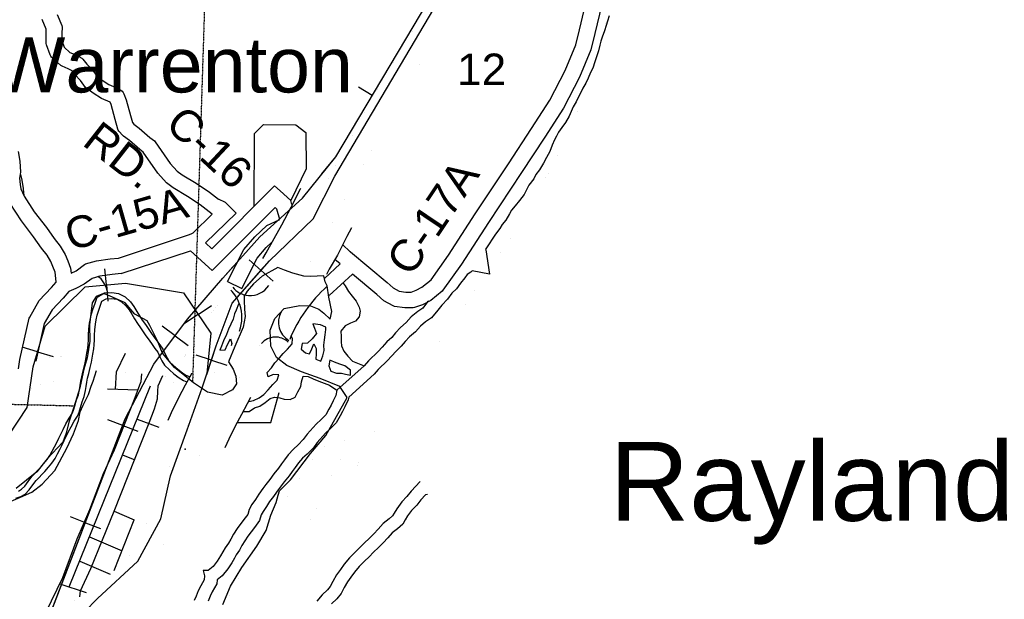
# Model space of a CAD drawing. Header units: feet. Extents: x -155 to 2562643, y -56 to 364810.
# Tile 17 of 121: x 2504085 to 2516557, y 192216 to 199563. Entities that reach past the tile are written whole.
import ezdxf
from ezdxf.enums import TextEntityAlignment as Align

# ---------------------------------------------------------------- set-up
doc = ezdxf.new("R2010")
doc.units = ezdxf.units.FT
doc.header["$MEASUREMENT"] = 0
doc.linetypes.add('HIDDEN2', pattern=[0.1875, 0.125, -0.0625])
doc.linetypes.add('water', pattern=[0])
for name, color, linetype in [('COUNTY-RD', 7, 'Continuous'), ('CR-TEXT', 7, 'Continuous'), ('INCORPORATED', 3, 'Continuous'), ('MTEXT', 2, 'Continuous'), ('RAILROAD', 6, 'Continuous'), ('RAMPS', 7, 'Continuous'), ('SECTION', 8, 'HIDDEN2'), ('SECTION-TEXT', 8, 'Continuous'), ('STATE-RT', 2, 'Continuous'), ('STREET-URBAN', 15, 'Continuous'), ('WATERWAY', 14, 'water')]:
    doc.layers.add(name, color=color, linetype=linetype)
doc.styles.add('ARIAL', font='arial.ttf')

msp = doc.modelspace()

# ---------------------------------------------------------------- linework, layer by layer
at = {"layer": 'COUNTY-RD'}
msp.add_line((2506718.98, 196244.54), (2506897.48, 196154.34), dxfattribs=at)
for points in [[(2508178.19, 196709.03), (2508266.04, 196626.45), (2508270.24, 196623.62), (2508273.61, 196619.75), (2508737.72, 196233.35), (2508815.05, 196165.33), (2508891.65, 196122.09), (2508974.94, 196109.36), (2509043.12, 196111.37), (2509108.33, 196132.9), (2509180.54, 196171.17), (2509294.96, 196264.87), (2509515.94, 196576.94), (2509854.95, 197100.93), (2510275.64, 197735.6), (2510569.38, 198182.31), (2510799.32, 198543), (2510993.57, 198919.53), (2511128.95, 199245.24), (2511176.97, 199434.03), (2511315.63, 200024.44)], [(2511512.47, 199987.82), (2511371.25, 199386.51), (2511319.2, 199181.87), (2511175.09, 198835.15), (2510972.88, 198443.19), (2510737.26, 198073.6), (2510442.54, 197625.4), (2510022.27, 196991.36), (2509681.59, 196464.79), (2509446.5, 196132.79), (2509437.33, 196122.95), (2509291.82, 196003.79), (2509187.06, 195948.28), (2509085.11, 195914.62), (2509070.85, 195912.11), (2508962.7, 195908.9), (2508834.35, 195928.52), (2508817.19, 195934.45), (2508698.59, 196001.41), (2508607.66, 196081.39), (2508300.38, 196337.2)], [(2506524.89, 197096.22), (2506372.61, 197215.26), (2506212.36, 197319.95), (2506030.87, 197430.84), (2505945.76, 197493.53), (2505833.35, 197617.58), (2505650.47, 197882.38), (2505604.82, 197917.64), (2505474.79, 198033.32), (2505398.81, 198087.75), (2505390.19, 198095.59), (2505342.15, 198150.73), (2505334.12, 198163.33), (2505328.05, 198176.98), (2505294.56, 198298.38), (2505244.08, 198487.26), (2505232.85, 198516.33), (2505231, 198517.66), (2505120.44, 198565.44), (2505017.37, 198631.02), (2504929.21, 198695.25), (2504918.69, 198705.6), (2504854, 198791.29), (2504785.31, 198869.84), (2504748.62, 198913.68), (2504699.55, 198941.38), (2504620.79, 198972.07), (2504605.13, 198981.79), (2504487.4, 199089.15), (2504477.14, 199102.22), (2504469.17, 199116.82), (2504424.45, 199245.8), (2504421.68, 199261.62), (2504419.97, 199390.35), (2504421.35, 199441.83), (2504370.05, 199567.38)], [(2504561.57, 199627.42), (2504618.37, 199488.38), (2504622.11, 199467.92), (2504620.01, 199389.01), (2504621.34, 199288.47), (2504647.09, 199214.2), (2504719.33, 199148.32), (2504785.45, 199122.56), (2504870.66, 199074.45), (2504884.53, 199062.91), (2504937.29, 198999.86), (2505009.28, 198917.54), (2505064.93, 198843.82), (2505130.05, 198796.38), (2505214.38, 198742.72), (2505325.46, 198694.72), (2505334.99, 198689.3), (2505381.91, 198655.31), (2505395.06, 198641.26)], [(2505395.06, 198641.26), (2505405.29, 198624.96), (2505434.52, 198549.3), (2505487.58, 198350.79), (2505512.81, 198259.31), (2505529.5, 198240.15), (2505599.85, 198189.76), (2505732.57, 198071.68), (2505791.15, 198026.43), (2505801.8, 198015.2), (2505990.42, 197742.09), (2506080.51, 197642.67), (2506142.52, 197597), (2506319.21, 197489.04), (2506489.09, 197378.06), (2506601.46, 197290.22)], [(2504064.34, 197893.69), (2504087.05, 197770), (2504095.87, 197630.3), (2504080.65, 197555.59), (2504089.56, 197473.25), (2504100.61, 197418.28), (2504140.24, 197328.17), (2504269.82, 197127.14), (2504422.34, 196930.05), (2504522.17, 196788.57), (2504599.21, 196691.3), (2504661.75, 196587.25), (2504692.84, 196506), (2504729.46, 196413.89), (2504738.22, 196351.54), (2504798.28, 196381.57), (2504904.02, 196459.3), (2504919.75, 196467.07), (2505057.97, 196507.4), (2505232.08, 196531.65), (2505335.15, 196542.27)], [(2507384.73, 197392.85), (2507312.32, 197458.96), (2506517.55, 196659.64)], [(2507532.85, 197219.6), (2507518.94, 197269.34), (2507384.73, 197392.85)], [(2504069, 195137.66), (2504086.81, 195256.25), (2504205.77, 195779.84), (2504211.22, 195793.78), (2504332.91, 196005.07), (2504486.55, 196167.19), (2504545.44, 196235.8), (2504540.13, 196324), (2504534.74, 196362.3), (2504506.52, 196433.31), (2504481.25, 196499.32), (2504434.43, 196577.22), (2504361.95, 196668.73), (2504261.46, 196811.14), (2504106.38, 197011.54), (2503963.54, 197233.15)], [(2506826.45, 197109.14), (2506691.97, 197243.91), (2506601.46, 197290.22)], [(2505335.15, 196542.27), (2506236.88, 196841.08), (2506266.19, 196852.83), (2506283.07, 196863.09), (2506524.89, 197096.22)], [(2506436.34, 196733.05), (2506826.45, 197109.14)], [(2507341.38, 197161.64), (2507319.02, 197182.04), (2506524.92, 196383.4)], [(2507378.13, 197030.19), (2507341.38, 197161.64)], [(2506718.98, 196244.54), (2506924.81, 196651.85), (2507063.33, 196812.57), (2507213.53, 196955.03), (2507378.13, 197030.19)], [(2506517.55, 196659.64), (2506436.34, 196733.05)], [(2506897.48, 196154.34), (2507092.27, 196539.81), (2507208.25, 196674.37), (2507278.96, 196741.43)], [(2505372.13, 196345.03), (2506247.88, 196633.78)], [(2506524.92, 196383.4), (2506247.88, 196633.78)], [(2507943.76, 196284.23), (2508145.12, 196466.46)], [(2508145.12, 196466.46), (2508078.28, 196522.11)], [(2505372.13, 196345.03), (2505256.14, 196333.07), (2505099.99, 196311.32), (2505001.16, 196282.49), (2504902.98, 196210.31), (2504794.51, 196156.08), (2504708.59, 196118.8), (2504635.1, 196033.18), (2504494.39, 195884.71), (2504395.8, 195713.52), (2504287.29, 195235.91)], [(2508003.11, 196068.19), (2508300.38, 196337.2)]]:
    msp.add_lwpolyline(points, dxfattribs=at)
at = {"layer": 'INCORPORATED'}
for points in [[(2507707.82, 198132.96), (2507713.73, 197670.94), (2507518.94, 197269.34), (2507384.73, 197392.85), (2507312.32, 197458.96), (2507053.21, 197198.33), (2507058.6, 198119.13), (2507173.69, 198232.56), (2507580.93, 198229.79), (2507707.82, 198132.96)], [(2506658.58, 192152.02), (2506756.02, 192382.13), (2506899.17, 192621.53), (2507087.53, 192888.34), (2507205.86, 193086.81), (2507264.26, 193283.65), (2507331.73, 193442.5), (2507359.07, 193535.83), (2507377.51, 193590.69), (2507515.46, 193731.32), (2507769.92, 194064.33), (2507963.41, 194291.02), (2507963.41, 194291.02), (2508231.58, 194775.38), (2508141.75, 194911.82), (2507892.98, 195013.75), (2507652.65, 195099.81), (2507470.42, 195181.41), (2507337.68, 195280.45), (2507265.6, 195425.44), (2507257.91, 195626.52), (2507315.62, 195777.05), (2507436, 195903.11), (2507632.85, 195940.67), (2507766.97, 195934.26), (2507876.03, 195894.95), (2507935.5, 195842.22), (2508019.56, 195768.02), (2508038.8, 195865.16), (2508001.72, 196045.31), (2507979.58, 196191.65), (2507954.25, 196239.28), (2507936.04, 196317.28), (2507768.42, 196306.69), (2507684.35, 196310.44), (2507545.33, 196348.93), (2507438.2, 196390.3), (2507355.33, 196422.26), (2507156.6, 196310.17), (2507045.3, 196216.56), (2506965.96, 196123.82), (2506927.83, 196058.37), (2506927.37, 196004.01), (2506932.44, 195895.45), (2506941.17, 195799.08), (2506941.17, 195799.08), (2506916.9, 195667.57), (2506807.93, 195421.04), (2506731.5, 195225.72), (2506790.05, 195134.72), (2506822.58, 195045.02), (2506831.3, 194948.64), (2506779.53, 194870.74), (2506647.52, 194802.73), (2506462.49, 194841.98), (2506285.23, 194959.95), (2506043.77, 195156.68), (2505892.71, 195337.76), (2505824.17, 195498.94), (2505732.87, 195687.69), (2505701.26, 195745.2), (2505544.88, 195831.53), (2505420.93, 195973.09), (2505224.43, 196064.36), (2505145.67, 196092.41), (2505052.76, 196055.67), (2505003.1, 195973.8), (2505003.1, 195973.8), (2504969.01, 195695.09), (2504972.87, 195487.86), (2504938.84, 195277.59), (2504898.94, 195133.59), (2504847.61, 194898.69), (2504768.61, 194652.98), (2504708.04, 194462.12), (2504672.02, 194322.25), (2504633.26, 194208.47), (2504433.31, 193997.71), (2504300.09, 193831.04), (2504038.12, 193622.62)]]:
    msp.add_lwpolyline(points, dxfattribs=at)
msp.add_point((2506182.6, 194119.14), dxfattribs=at)
at = {"layer": 'RAILROAD'}
for p, q in [((2508551.07, 198604.09), (2508376.78, 198707.98)), ((2507141.5, 196383.6), (2506989.6, 196518.11)), ((2505182.32, 196201.2), (2505164.85, 196403.34)), ((2507141.5, 196383.6), (2507294.98, 196247.69)), ((2505182.32, 196201.2), (2505199.97, 195996.96)), ((2506344.78, 195827.16), (2506513.61, 195939.72)), ((2506344.78, 195827.16), (2506174.22, 195713.45)), ((2506052.86, 195556), (2505890.16, 195677.23)), ((2506052.86, 195556), (2506217.25, 195433.52)), ((2504311.58, 195353.67), (2504116.98, 195411.11)), ((2504311.58, 195353.67), (2504508.19, 195295.64)), ((2506513.08, 195248.64), (2506320.2, 195311.61)), ((2506513.08, 195248.64), (2506707.96, 195185.02)), ((2505389.37, 194420.38), (2505199.91, 194492.98)), ((2505389.37, 194420.38), (2505580.8, 194347.03)), ((2504917.07, 193187.77), (2504727.6, 193260.37)), ((2504917.07, 193187.77), (2505108.49, 193114.42))]:
    msp.add_line(p, q, dxfattribs=at)
for points in [[(2504255.87, 191462.2), (2505421.04, 194503.02), (2505785.4, 195197.03), (2506209.83, 195766.68), (2506656.27, 196286.19), (2507128.74, 196809.71), (2507665.28, 197299.13), (2508087.7, 197826.66), (2509268.88, 199808.41), (2510173.79, 201449.16), (2511010.63, 202989.63), (2511469.08, 204080.8), (2511673.29, 204622.37), (2511823.44, 205179.98), (2511901.52, 205693.47), (2511933.55, 206196.93), (2512131.75, 206722.46), (2512331.95, 207251.99), (2512458.07, 207767.49), (2512564.18, 208274.96), (2512608.22, 208848.62), (2512690.31, 209372.14), (2512746.36, 209889.64)], [(2507912.98, 197608.47), (2508087.7, 197826.66), (2509268.88, 199808.41), (2510173.79, 201449.16), (2510874.68, 202739.38)], [(2504578.19, 191720.95), (2505070.69, 192226.42), (2505583.2, 192701.8), (2505871.49, 193237.35), (2505995.61, 193780.93), (2506207.82, 194362.61), (2506398.01, 194896.16), (2506572.19, 195429.71), (2506776.39, 195971.28), (2507248.86, 196504.83), (2507803.42, 197040.38), (2508075.69, 197577.94), (2509863.48, 200604.71)], [(2504472.19, 192026.75), (2505421.04, 194503.02), (2505785.4, 195197.03), (2506209.83, 195766.68), (2506656.27, 196286.19), (2506785.81, 196429.72)], [(2506453.78, 195067), (2506572.19, 195429.71), (2506776.39, 195971.28), (2507174.56, 196420.92)], [(2496538.16, 195527.99), (2497074.69, 195642.32), (2497619.24, 195648.34), (2498179.8, 195507.93), (2498730.35, 195233.14), (2499230.85, 194960.35), (2499765.38, 194737.7), (2500303.92, 194561.19), (2500834.45, 194533.11), (2501341.04, 194358.39), (2501341.04, 194358.39), (2501405.02, 194372.64), (2501983.6, 194312.47), (2502536.15, 194270.35), (2503094.71, 194141.97), (2503817.43, 194101.86), (2504179.8, 194649.44), (2504255.87, 195164.94), (2504408.02, 195680.43), (2504912.53, 196177.88), (2505423.04, 196222), (2506161.78, 196101.66), (2506504.12, 195588.17), (2506457.37, 195077.99)], [(2497074.69, 195642.32), (2497619.24, 195648.34), (2498179.8, 195507.93), (2498730.35, 195233.14), (2499230.85, 194960.35), (2499765.38, 194737.7), (2500303.92, 194561.19), (2500834.45, 194533.11), (2501341.04, 194358.39), (2501405.02, 194372.64), (2501983.6, 194312.47), (2502536.15, 194270.35), (2503094.71, 194141.97), (2503817.43, 194101.86), (2504179.8, 194649.44), (2504255.87, 195164.94), (2504408.02, 195680.43), (2504912.53, 196177.88), (2505423.04, 196222), (2506161.78, 196101.66), (2506504.12, 195588.17), (2506457.37, 195077.99)]]:
    msp.add_lwpolyline(points, dxfattribs=at)
at = {"layer": 'RAILROAD', "const_width": 0.08}
for points in [[(2509863.48, 200604.71), (2508075.69, 197577.94), (2507803.42, 197040.38), (2507248.86, 196504.83), (2506776.39, 195971.28), (2506572.19, 195429.71), (2506398.01, 194896.16), (2506207.82, 194362.61), (2505995.61, 193780.93), (2505871.49, 193237.35), (2505583.2, 192701.8), (2505070.69, 192226.42), (2504578.19, 191720.95)], [(2509268.88, 199808.41), (2508087.7, 197826.66), (2507665.28, 197299.13), (2507128.74, 196809.71), (2506656.27, 196286.19), (2506209.83, 195766.68), (2505785.4, 195197.03), (2505421.04, 194503.02), (2504255.87, 191462.2)], [(2506457.37, 195077.99), (2506504.12, 195588.17), (2506161.78, 196101.66), (2505423.04, 196222), (2504912.53, 196177.88), (2504408.02, 195680.43), (2504255.87, 195164.94), (2504179.8, 194649.44), (2503817.43, 194101.86), (2503094.71, 194141.97), (2502536.15, 194270.35), (2501983.6, 194312.47), (2501405.02, 194372.64), (2500954.84, 194272.41)]]:
    msp.add_lwpolyline(points, dxfattribs=at)
at = {"layer": 'RAMPS', "const_width": 0.01}
for points in [[(2506901.14, 194312.2), (2506958.54, 194417.02), (2507003.06, 194488.63), (2507039.83, 194543.32), (2507075.79, 194587.57), (2507138.62, 194646.31), (2507504.6, 195510.79)], [(2506786.66, 194364.47), (2506901.14, 194312.2)]]:
    msp.add_lwpolyline(points, dxfattribs=at)
at = {"layer": 'RAMPS'}
for centre, radius, start, end in [((2507005.85, 196346.76), 280.09, 265.062272, 326.710936), ((2506439.67, 195810.55), 455.06, 18.345225, 45.6678), ((2506994.78, 196328.48), 261.1, 216.264286, 267.136631), ((2509197.11, 194817.77), 1828.9, 131.686132, 157.732558), ((2506396.27, 195790.11), 502.73, 339.711839, 18.999864), ((2507626.78, 195728.19), 265.47, 150.519111, 240.094039), ((2507325.14, 195305.12), 234.73, 46.463192, 138.683489)]:
    msp.add_arc(centre, radius, start, end, dxfattribs=at)
at = {"layer": 'SECTION'}
for points in [[(2506771.56, 210627.3), (2506274.43, 194968.75)], [(2490206.33, 195020.25), (2504773.91, 194669.47)]]:
    msp.add_lwpolyline(points, dxfattribs=at)
at = {"layer": 'STATE-RT', "color": 3, "linetype": 'Continuous'}
for points, const_width in [([(2509664.27, 199812.44), (2509484.12, 199527.05), (2509315.9, 199256.06), (2509315.78, 199255.86), (2509149.36, 198988.68), (2508996.43, 198738.45), (2508855.33, 198486.29), (2508855.32, 198486.27), (2508678.09, 198167.64), (2508525.96, 197884.73), (2508524.72, 197882.5), (2508524.7, 197882.45)], 0.02), ([(2507204.63, 196125.09), (2507303.64, 196288.11), (2507303.7, 196288.17), (2507304.63, 196289.72), (2507423.85, 196480.55), (2507464.6, 196555.42), (2507464.6, 196555.43), (2507525.25, 196666.85), (2507526.47, 196669.02), (2507526.47, 196669.05), (2507624.9, 196842.86), (2507742.85, 197069.37), (2507742.91, 197069.48), (2507863.61, 197303.62), (2507864.35, 197304.97), (2507864.37, 197305.07), (2507985.49, 197533.83), (2507987.19, 197536.91), (2507987.21, 197536.99), (2508114.35, 197763.81), (2508114.47, 197764.02), (2508262.16, 198027.59), (2508414.16, 198310.26), (2508415.18, 198312.09), (2508415.19, 198312.13), (2508593.16, 198632.09), (2508593.77, 198633.16), (2508736.14, 198887.59), (2508737.13, 198889.35), (2508739.04, 198892.56), (2508893.84, 199145.86), (2508893.88, 199145.9), (2508894.51, 199146.95), (2509061.14, 199414.46), (2509061.16, 199414.48), (2509229.59, 199685.82)], 0.02), ([(2508524.7, 197882.45), (2508376.04, 197617.15), (2508376.04, 197617.14), (2508376.03, 197617.13), (2508249.74, 197391.82), (2508129.97, 197165.61), (2508009.21, 196931.36), (2508008.95, 196930.88), (2508008.93, 196930.81), (2507889.81, 196702.06), (2507887.31, 196697.51), (2507887.29, 196697.43), (2507788.09, 196522.26), (2507728.08, 196412.01), (2507727.88, 196411.65), (2507685.13, 196333.11), (2507683.29, 196329.81), (2507680.6, 196325.34), (2507559.49, 196131.48), (2507453, 195956.14)], 0.02), ([(2506035.74, 194954.85), (2506140.96, 195187.59), (2506218.08, 195417.88), (2506320.82, 195636.06), (2506446.53, 195777.49), (2506808.23, 196199.44)], 0.05), ([(2504649.46, 192132.76), (2504806.96, 192221.24), (2504934, 192301.53), (2505067.84, 192393.61), (2505215.5, 192520.44), (2505215.51, 192520.45), (2505337.53, 192626.25), (2505407.62, 192693.2), (2505481.73, 192789.2), (2505558.07, 192905.65), (2505640.57, 193053.71), (2505715.25, 193216.69), (2505792.42, 193396.9), (2505859.12, 193580.9), (2505880.94, 193653.61), (2505883.19, 193658.81), (2505883.77, 193662.11), (2505918.58, 193757.08), (2505920.71, 193761.62), (2505921.06, 193763.4), (2506000.66, 193953.46), (2506001.07, 193954.27), (2506001.12, 193954.56), (2506080.78, 194140.6), (2506082.41, 194143.86), (2506082.58, 194144.63), (2506158.18, 194307.75), (2506233.51, 194476.46), (2506236.04, 194481.43), (2506236.23, 194482.23), (2506324.01, 194658.3), (2506325.47, 194661.01), (2506325.52, 194661.24), (2506407.56, 194817.12), (2506407.84, 194817.62), (2506407.84, 194817.65), (2506482.08, 194957.34), (2506483.48, 194959.87), (2506483.5, 194959.96), (2506571.51, 195117.91), (2506572.64, 195119.9), (2506574.08, 195122.34), (2506677.91, 195294.57), (2506677.93, 195294.59), (2506678, 195294.71), (2506766.16, 195440.59), (2506766.36, 195440.79), (2506769.97, 195446.58), (2506905.84, 195649.09), (2507204.63, 196125.09)], 0.02), ([(2507453, 195956.14), (2507159.68, 195489.2), (2507159.46, 195488.98), (2507156.5, 195484.24), (2507021.01, 195282.3), (2506935.06, 195140.08), (2506934.83, 195139.69), (2506832.35, 194969.69), (2506746.16, 194815.02), (2506672.85, 194677.08), (2506591.82, 194523.12), (2506506.09, 194351.15), (2506431.57, 194184.27), (2506430.79, 194182.73), (2506430.7, 194182.35), (2506355.74, 194020.61), (2506276.9, 193836.48), (2506276.9, 193836.48), (2506199.07, 193650.65), (2506166.97, 193563.07), (2506145.23, 193490.64), (2506143.14, 193485.78), (2506142.58, 193482.64), (2506072.99, 193290.68), (2506070.3, 193284.9), (2506069.86, 193282.76), (2505990.2, 193096.73), (2505988.84, 193094), (2505988.68, 193093.29), (2505910.82, 192923.37), (2505905.59, 192913.24), (2505905.49, 192912.85), (2505817.48, 192754.89), (2505816.35, 192752.89), (2505811.89, 192745.65), (2505729.48, 192619.95), (2505728.4, 192618.93), (2505722.77, 192610.54), (2505638.15, 192500.92), (2505632.02, 192495.56), (2505623.02, 192484.11), (2505542, 192406.72), (2505538.54, 192404.13), (2505536.66, 192401.85), (2505412.03, 192293.79), (2505411.65, 192293.52), (2505411.5, 192293.34), (2505257.18, 192160.79)], 0.02), ([(2505709.96, 195068.28), (2505796.42, 195062.81), (2505864.48, 195057.55), (2505916.56, 195050.09), (2505972.9, 195022.55), (2506011.32, 194988.78), (2506035.74, 194954.85), (2506052.3, 194910.76), (2506071.22, 194836.52), (2506092.08, 194768.34), (2506094.92, 194763.25)], 0.05)]:
    msp.add_lwpolyline(points, dxfattribs=dict(at, const_width=const_width))
for points in [[(2507164.46, 196537.2), (2507207.85, 196606.65), (2507307.2, 196789.18), (2507405.19, 196962.23), (2507521.55, 197185.69), (2507642.44, 197420.18), (2507646.49, 197427.83)], [(2508287.32, 196925.25), (2508230.35, 196814.73), (2508108.36, 196580.47), (2508006.66, 196400.89), (2507970.78, 196334.97)], [(2505963.71, 194485.38), (2506008.77, 194586.3), (2506102.14, 194773.59), (2506186.46, 194933.81), (2506263.28, 195078.35), (2506264.6, 195080.72)], [(2507008.99, 194773.08), (2506965.75, 194695.5), (2506893.85, 194560.2), (2506814.33, 194409.12), (2506732.2, 194244.37), (2506683.27, 194134.79)]]:
    msp.add_lwpolyline(points, dxfattribs=at)
at = {"layer": 'STATE-RT', "color": 2, "linetype": 'Continuous', "const_width": 0.05}
for points in [[(2504287.29, 195235.91), (2504347, 195254.83), (2504483.62, 195281.22), (2504606.4, 195294.06), (2504719.16, 195293.03), (2504937.51, 195272.8)], [(2504897.78, 195128.26), (2504917.35, 195127.13)], [(2504917.35, 195127.13), (2505001.77, 195122.23), (2505076.49, 195116.51)], [(2505076.49, 195116.51), (2505161.9, 195109.96), (2505310.01, 195099.56), (2505478.15, 195087.38), (2505634.31, 195073.05), (2505709.96, 195068.28)], [(2504163.12, 194817.19), (2504241.59, 194891.02), (2504292.27, 194920.57), (2504346.29, 194939.91), (2504421, 194963.57), (2504527.76, 194984.2), (2504620.68, 194993.92), (2504703.92, 194993.15), (2504864.99, 194978.23)], [(2504043.26, 194647.89), (2504099.58, 194735.19), (2504177.55, 194832.83)]]:
    msp.add_lwpolyline(points, dxfattribs=at)
at = {"layer": 'STREET-URBAN'}
for points in [[(2505297.45, 194879.68), (2505311.36, 195099.46), (2505424.76, 195336.1)], [(2503948.09, 193448.77), (2504096.82, 193511.4), (2504239.56, 193573.94), (2504367.73, 193674.49), (2504528.64, 193849.97), (2504683.86, 194132), (2504766.8, 194314.33), (2504828.01, 194482.25), (2504852.23, 194591.26), (2504890.77, 194678.36), (2504956.52, 194812.15), (2504990.75, 194919.31), (2505015.73, 194980.04), (2505055.89, 195118.08)], [(2504358.39, 191931.68), (2504489.08, 192195.61), (2504632.1, 192491.54), (2504811.94, 192983.17), (2504971.74, 193353.79), (2505148.16, 193809.16), (2505285.13, 194109.01), (2505548.07, 194772.92), (2505607.38, 194934.78), (2505622.7, 194975.25), (2505630.42, 195073.41)], [(2504848.24, 192246.39), (2504856.4, 192321.95), (2504987.61, 192607.63), (2505283.51, 193332.4), (2505726.86, 194451.75), (2505793.87, 194631.83), (2505831.77, 194759.16), (2505834.22, 194855.77), (2505839.19, 194920.22), (2505898.77, 195052.64)], [(2504712.87, 192373.36), (2505741.33, 194922.75)], [(2505197.94, 194882.46), (2505584.25, 194871.66)], [(2507264.01, 194458.4), (2507372.34, 194839.5)], [(2505571.11, 194500.79), (2505845.64, 194396.97)], [(2506841.07, 194458.12), (2507264.01, 194458.4)], [(2505388.39, 194047.87), (2505542.03, 193985.1)], [(2505283.22, 193331.68), (2505536.78, 193223.62)], [(2505282.95, 192580.32), (2505536.78, 193223.62)], [(2504969.07, 193008.44), (2505381.37, 192829.74)], [(2504844.78, 192700.34), (2505229.25, 192535.64)], [(2504594.2, 192413.11), (2504928.07, 192301.27)]]:
    msp.add_lwpolyline(points, dxfattribs=at)
at = {"layer": 'WATERWAY'}
for p, q in [((2508092.12, 195215.43), (2508011.78, 195248.62)), ((2508102.74, 194865.64), (2508448.23, 195173.63)), ((2508448.23, 195173.63), (2508102.74, 194865.64)), ((2508253.92, 194779.36), (2508575.77, 195068.95))]:
    msp.add_line(p, q, dxfattribs=at)
at = {"layer": 'WATERWAY', "const_width": 0.04}
msp.add_lwpolyline([(2506547.8, 191913.4), (2507257.01, 193206.22), (2507537.5, 193618.84), (2507537.5, 193618.84), (2507849.9, 194064.29), (2508064.37, 194264), (2508185.17, 194268.84), (2508235.82, 194140.76), (2508018.62, 193762.36), (2507706.06, 193077.92), (2507717.54, 193007.74), (2507869.24, 193175.15), (2508244.59, 193644.6), (2508492.25, 194201.23), (2509032.48, 195044.33), (2509320.95, 195367.89), (2510493.13, 197066.98), (2510660.7, 197472.22), (2510761.75, 197575.49), (2511082.49, 198206), (2511659.91, 199993.84)], dxfattribs=at)
at = {"layer": 'WATERWAY'}
for points in [[(2511550.99, 199613.27), (2511530.03, 199542.87), (2511513.85, 199489.55), (2511491.42, 199423.11), (2511462.79, 199343.07), (2511445.26, 199289.38), (2511435.29, 199241.26), (2511417.81, 199169.11), (2511391.98, 199092.19), (2511368.87, 199027.54), (2511342.64, 198949.45), (2511315.16, 198894.49), (2511285.2, 198820.11), (2511257.16, 198759.28), (2511219.42, 198693.33), (2511194.63, 198641.72), (2511157.55, 198574.88), (2511131.81, 198521.29), (2511095.75, 198458.28), (2511070.13, 198401.32), (2511043.31, 198340.72), (2510997.12, 198261.69), (2510952.75, 198195.06), (2510910.8, 198139.02), (2510883.22, 198086.48), (2510860.46, 198039.1), (2510831.71, 197973.51), (2510799.96, 197893.82), (2510757.29, 197816.31), (2510719.92, 197742.92), (2510668.42, 197661.74), (2510624.27, 197599.6), (2510596.99, 197545.06), (2510534.33, 197466.1), (2510509.45, 197415.87), (2510476.46, 197347.17), (2510416.63, 197272.44), (2510359.13, 197203.12), (2510316.5, 197146.68), (2510289.57, 197104), (2510244.76, 197022.59), (2510196.7, 196966.44), (2510165.43, 196916.03), (2510113.66, 196843.18), (2510069.17, 196779.88), (2510032.89, 196722.49), (2509989.86, 196658.58), (2509986.73, 196653.12)], [(2504141.58, 197333.81), (2504138.19, 197371.67), (2504131.66, 197424.06), (2504114.56, 197528.8), (2504103.99, 197583.17), (2504100.54, 197602.74)], [(2509986.73, 196653.12), (2509987.9, 196647.46), (2510033.76, 196336.95), (2509816.21, 196380.23), (2509800.7, 196364.2), (2509752.16, 196334.99), (2509723.16, 196291.92), (2509668.13, 196224.87), (2509617.5, 196149.65), (2509560.45, 196095.09), (2509502.25, 196019.38), (2509433.33, 195946.08), (2509380.72, 195882.32), (2509301.97, 195783.1), (2509224.13, 195732.73), (2509161.31, 195680.47), (2509099.41, 195608.52), (2509022.67, 195542.08), (2508968.11, 195485.7), (2508918.32, 195423.5), (2508853.34, 195362.88), (2508796.23, 195300.06), (2508743.36, 195243.25), (2508624.77, 195128.65), (2508575.77, 195068.95)], [(2505200.67, 196102.01), (2505185.57, 196158.55), (2505158.87, 196216.81), (2505116.04, 196278.96), (2505073.39, 196306.92)], [(2508180.23, 196225.56), (2508209.07, 196188.25), (2508249.94, 196118.37), (2508296.68, 196058.63), (2508347.46, 195994.91), (2508386.42, 195918.97), (2508399.07, 195868.85), (2508386.02, 195798.3), (2508336.84, 195741.38), (2508277.21, 195718.51), (2508207.79, 195681.44), (2508154.75, 195614.41), (2508157.62, 195548.08), (2508158.5, 195481.73), (2508163.19, 195429.5), (2508192.05, 195361.48), (2508242.81, 195299.77), (2508299.58, 195236.13), (2508448.23, 195173.63)], [(2504067.88, 193587.24), (2504108.15, 193610.82), (2504149.03, 193652.59), (2504191.55, 193711.21), (2504236.51, 193772.52), (2504347.68, 193886.12), (2504391.88, 193939.15), (2504433.15, 193987.07), (2504468.25, 194039.16), (2504498.15, 194094.74), (2504526.78, 194147.61), (2504549.53, 194196.33), (2504579.35, 194259.67), (2504633.4, 194370.73), (2504669.94, 194439.45), (2504710.97, 194513.07), (2504749.76, 194573.59), (2504765.72, 194614.76), (2504782.63, 194669.3), (2504806.4, 194743.14), (2504828.62, 194808.27), (2504842.85, 194875.56), (2504851.92, 194925.46), (2504859.64, 194981.36), (2504871.92, 195037.18), (2504885.7, 195096.92), (2504905.14, 195174.04), (2504919.7, 195234.92), (2504926.99, 195285.67), (2504936.75, 195337.19), (2504947.69, 195400.98), (2504952.76, 195447.17), (2504955.94, 195505.28), (2504955.33, 195568.79), (2504961.16, 195640.69), (2504970.95, 195714.57), (2504980.9, 195773.7), (2504993.43, 195835.24), (2505014.68, 195903.53), (2505034.54, 195956.82), (2505064.86, 196048.14), (2505157.14, 196099.05), (2505249.93, 196105.35), (2505337.41, 196092.86), (2505419.96, 196048.41), (2505486.41, 195987.84), (2505531.83, 195929.03), (2505569.38, 195866.16), (2505600.91, 195810.11), (2505638.05, 195756.3), (2505676.6, 195698.47), (2505745.92, 195600.25), (2505783.67, 195543.62), (2505824, 195492.05), (2505859.91, 195440.11), (2505897.43, 195385.88), (2505928.68, 195324.66), (2505951.94, 195277.2), (2505979.99, 195231.83), (2506032.96, 195179.68), (2506086.85, 195132.3), (2506146.02, 195084.98), (2506190.99, 195058.8), (2506244.18, 195037.68)], [(2504034.56, 193497.65), (2504098.72, 193518.39), (2504154.72, 193551.17), (2504206.5, 193604.08), (2504252.15, 193667.02), (2504293.84, 193723.87), (2504403.38, 193835.8), (2504449.11, 193890.67), (2504492.87, 193941.49), (2504532.53, 194000.34), (2504564.15, 194059.12), (2504593.79, 194113.85), (2504617.44, 194164.49), (2504647, 194227.29), (2504700.25, 194336.7), (2504735.81, 194403.58), (2504775.36, 194474.54), (2504816.97, 194539.46), (2504836.59, 194590.07), (2504854.15, 194646.71), (2504877.59, 194719.54), (2504901.06, 194788.33), (2504916.45, 194861.09), (2504926, 194913.62), (2504933.53, 194968.15), (2504945.09, 195020.7), (2504958.61, 195079.32), (2504977.98, 195156.15), (2504993.45, 195220.84), (2505000.99, 195273.35), (2505010.56, 195323.87), (2505021.99, 195390.54), (2505027.54, 195441.02), (2505030.96, 195503.59), (2505030.36, 195566.11), (2505035.76, 195632.73), (2505045.13, 195703.42), (2505054.65, 195759.99), (2505066.17, 195816.57), (2505085.68, 195879.28), (2505105.29, 195931.9), (2505126.79, 195996.65), (2505178.81, 196025.35), (2505247.14, 196029.99), (2505313.6, 196020.5), (2505376.27, 195986.76), (2505431.05, 195936.82), (2505469.74, 195886.73), (2505504.49, 195828.54), (2505537.23, 195770.34), (2505575.98, 195714.2), (2505614.75, 195656.04), (2505684.07, 195557.82), (2505722.84, 195499.66), (2505763.56, 195447.58), (2505798.23, 195397.45), (2505832.9, 195347.33), (2505861.6, 195291.11), (2505886.21, 195240.89), (2505920.94, 195184.72), (2505981.85, 195124.75), (2506038.64, 195074.82), (2506103.5, 195022.95), (2506158.1, 194991.16), (2506201.88, 194973.78)], [(2506862.83, 195961.11), (2506855.83, 195956.13), (2506824.84, 195883.34), (2506805.53, 195832.82), (2506788.41, 195768.25), (2506761.27, 195705.57), (2506730.17, 195640.83), (2506703.09, 195574.12), (2506668.21, 195493.24), (2506643.12, 195426.56), (2506621.82, 195376.02), (2506685.73, 195376.82), (2506716.75, 195447.6), (2506753.77, 195518.45), (2506770.52, 195460.33), (2506762.75, 195428.26)], [(2509261.46, 195997.04), (2509252.45, 195986.12), (2509189.58, 195906.9), (2509126.2, 195865.89), (2509045.2, 195798.51), (2508982.24, 195725.32), (2508909.17, 195662.06), (2508844.15, 195594.88), (2508796.99, 195535.97), (2508735.82, 195478.89), (2508674.79, 195411.77), (2508625.55, 195358.86), (2508503.27, 195240.69), (2508448.23, 195173.63)], [(2507797.97, 195706.48), (2507818.66, 195652.44), (2507845.53, 195584.4), (2507788.49, 195517.32), (2507729.27, 195464.29), (2507661.44, 195457.41), (2507650.37, 195388.89), (2507704.96, 195339.3), (2507757.07, 195325.87), (2507786.17, 195390.59), (2507809.29, 195455.23), (2507842.02, 195397.32), (2507840.92, 195328.93), (2507837.86, 195258.51), (2507900.12, 195233.14), (2507923.15, 195303.82), (2507940.25, 195370.4), (2507939.37, 195436.75), (2507946.45, 195505.22), (2507953.59, 195569.66), (2507960.7, 195636.12)], [(2507960.7, 195636.12), (2507962.32, 195664.29), (2507893.99, 195695.61), (2507797.97, 195706.48)], [(2506986.06, 194724.38), (2507045.78, 194735.77), (2507119.22, 194770.87), (2507176.61, 194811.81), (2507231.73, 194872.84), (2507290.79, 194937.93), (2507345.97, 194994.93), (2507367.03, 195063.57), (2507297.08, 195066.72), (2507231.54, 195037.74), (2507218.87, 195089.87), (2507274.02, 195148.88), (2507317.1, 195213.78), (2507374.17, 195278.85), (2507421.41, 195331.73), (2507476.61, 195386.72), (2507535.65, 195453.82), (2507538.74, 195522.24), (2507521.55, 195550.25)], [(2508011.78, 195248.62), (2508000.75, 195176.08), (2508027.62, 195108.04), (2508095.87, 195082.75), (2508161.8, 195081.56), (2508211.92, 195068.11), (2508275.96, 195058.86), (2508273.14, 195121.17), (2508204.52, 195174.61), (2508154.32, 195194.09), (2508092.12, 195215.43)], [(2506924.6, 194597.48), (2506991.7, 194596.32), (2507058.99, 194643.42), (2507126.6, 194666.39), (2507195.94, 194709.49), (2507259.19, 194760.56), (2507310.87, 194779.31), (2507380.91, 194770.13), (2507435.07, 194752.7), (2507509.05, 194747.6), (2507572.58, 194776.55), (2507607.6, 194847.37), (2507644.69, 194912.19), (2507653.85, 194974.65), (2507676.92, 195043.32), (2507740.88, 195040.09), (2507801.17, 195012.69), (2507873.49, 194981.42), (2507939.74, 194956.11), (2508007.99, 194930.82), (2508102.74, 194865.64)], [(2508102.74, 194865.64), (2508089.64, 194799.11), (2508056.59, 194730.32), (2508029.35, 194675.68), (2508000.06, 194625.03), (2507961.05, 194554.16), (2507903.88, 194497.13), (2507838.74, 194437.99), (2507724.61, 194307.86), (2507677.56, 194240.9), (2507612.5, 194175.73), (2507551.31, 194120.67), (2507486.33, 194049.47), (2507439.25, 193984.52), (2507400, 193931.74), (2507364.74, 193879.01), (2507303.79, 193805.85), (2507252.77, 193736.84), (2507203.69, 193671.87), (2507166.44, 193619.11), (2507113.42, 193550.07), (2507070.39, 193481.16), (2507027.3, 193416.26), (2506992.18, 193353.48), (2506973.03, 193290.9), (2506925.95, 193225.95), (2506839.57, 193112.25), (2506794.54, 193043.31), (2506757.42, 192980.5), (2506728.15, 192927.85), (2506687.01, 192867), (2506659.71, 192816.38), (2506630.42, 192765.74), (2506587.36, 192698.83), (2506534.32, 192631.8), (2506471.05, 192582.75), (2506407.14, 192581.95), (2506425.99, 192515.82), (2506420.72, 192461.45), (2506379.74, 192388.54), (2506346.61, 192325.78), (2506319.58, 192255.05), (2506296.31, 192202.48)], [(2508253.92, 194779.36), (2508247.47, 194746.61), (2508204.79, 194657.78), (2508174.74, 194597.5), (2508143.77, 194543.94), (2508094.25, 194453.97), (2508017.66, 194377.57), (2507956.6, 194322.14), (2507854.51, 194205.74), (2507804.38, 194134.4), (2507726.15, 194056.03), (2507667.71, 194003.45), (2507614.47, 193945.11), (2507572.25, 193886.87), (2507534.87, 193836.59), (2507497.07, 193780.07), (2507433.62, 193703.91), (2507384.94, 193638.06), (2507336.95, 193574.53), (2507299.32, 193521.24), (2507249.15, 193455.9), (2507209.12, 193391.81), (2507168.23, 193330.22), (2507144.79, 193288.32), (2507122.76, 193216.33), (2507058.46, 193127.61), (2506974.5, 193017.11), (2506934.71, 192956.18), (2506900.58, 192898.42), (2506868.87, 192841.39), (2506828.32, 192781.42), (2506803.77, 192735.89), (2506771.29, 192679.74), (2506721.75, 192602.76), (2506651.27, 192513.69), (2506586.71, 192463.64), (2506581.6, 192410.92), (2506524.64, 192309.59), (2506497.18, 192257.57), (2506472.19, 192192.16)], [(2509156.29, 193708.31), (2509041.86, 193586.16), (2508989.66, 193518.19), (2508923.58, 193449.92), (2508860.54, 193364.64), (2508827.49, 193307.51), (2508808.36, 193276), (2508765.43, 193238.37), (2508689.59, 193178.42), (2508625.51, 193105.11), (2508572.09, 193046.23), (2508514.82, 192992.79), (2508448.7, 192928.74), (2508393.65, 192871.88), (2508335.36, 192815.68), (2508261.72, 192741.84), (2508196.46, 192662.76), (2508146.6, 192593.98), (2508097.82, 192527.45), (2508049.79, 192442.01), (2508019.36, 192380.38), (2507981.99, 192335.09), (2507914.74, 192273.77), (2507847.61, 192192.01)], [(2509248.8, 193546.63), (2509226.89, 193542.33), (2509167.8, 193479.25), (2509114.78, 193410.21), (2509049.75, 193343.03), (2508998.73, 193274.01), (2508969.44, 193223.37), (2508936.21, 193168.65), (2508871.04, 193111.53), (2508803.83, 193058.4), (2508748.74, 192995.37), (2508689.67, 192930.27), (2508628.51, 192873.2), (2508565.4, 192812.07), (2508510.22, 192755.07), (2508451.05, 192698.02), (2508384.03, 192630.82), (2508327.01, 192561.73), (2508279.93, 192496.78), (2508236.77, 192437.92), (2508195.79, 192365.01), (2508158.82, 192290.14), (2508101.81, 192221.05), (2508034.71, 192159.87)]]:
    msp.add_lwpolyline(points, dxfattribs=at)

# ---------------------------------------------------------------- texts
at = {"layer": 'CR-TEXT', "style": 'ARIAL'}
for s, rotation, p in [('C-16', 317, (2505827.28, 198125.7)), ('RD.', 322, (2504787.97, 197890.3)), ('C-17A', 56, (2509138.42, 196223.65)), ('C-15A', 16, (2504759.91, 196515.29))]:
    msp.add_text(s, height=400, rotation=rotation, dxfattribs=at).set_placement(p, align=Align.BOTTOM_LEFT)
at = {"layer": 'MTEXT', "style": 'ARIAL'}
msp.add_text('Warrenton', height=700, dxfattribs=at).set_placement((2503741.29, 198431.11), align=Align.BOTTOM_LEFT)
msp.add_text('Rayland', height=1000, dxfattribs=at).set_placement((2516682.38, 194211.44), align=Align.TOP_RIGHT)
at = {"layer": 'SECTION-TEXT', "style": 'ARIAL'}
msp.add_text('12', height=400, dxfattribs=at).set_placement((2509936.04, 198613.36), align=Align.BOTTOM_CENTER)

doc.saveas('drawing.dxf')
